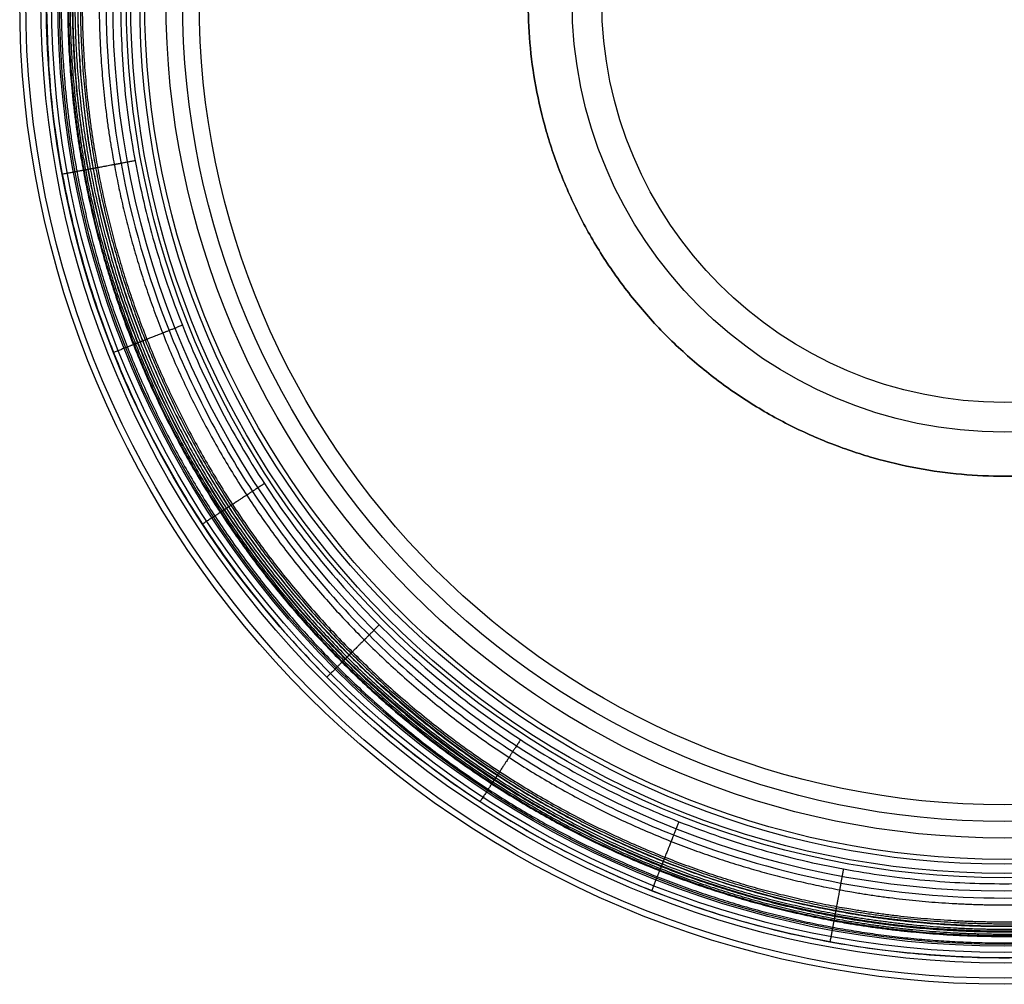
# Model space of a CAD drawing. Header units: millimetres. Extents: x -263 to 107, y -185 to 185.
# Tile 1 of 2: x -263 to -78, y -185 to -4. Entities that reach past the tile are written whole.
import ezdxf

# ---------------------------------------------------------------- set-up
doc = ezdxf.new("R2010")
doc.units = ezdxf.units.MM
doc.layers.add('Default', color=7, linetype='Continuous')

msp = doc.modelspace()

# ---------------------------------------------------------------- linework, layer by layer
at = {"layer": 'Default'}
for centre, radius in [((-78.00000000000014, -4.066095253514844e-15, 32.89608355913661), 184.9865855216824), ((-78.00000000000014, -4.066095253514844e-15, 35.79144534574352), 183.8528671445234), ((-78.00000000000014, -4.066095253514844e-15, 37), 180.9879355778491), ((-78.00000000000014, -5.397141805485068e-15, 13.99333434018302), 179.9990255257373), ((-78.00000000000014, -5.397141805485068e-15, 4.000000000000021), 179), ((-78.00000000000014, -5.397141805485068e-15, 11.34868838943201), 179), ((-78.00000000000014, -4.883421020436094e-15, 1.171572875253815), 177.8284271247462), ((-78.00000000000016, 0, 308.6363697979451), 177.5), ((-78.00000000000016, 0, 307.7727334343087), 177.5), ((-78.00000000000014, -4.883421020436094e-15), 175), ((-78.00000000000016, 0, 304.3181879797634), 174.0454545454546), ((-78.00000000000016, 0, 304.3181879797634), 167.5), ((-78.00000000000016, 0, 156.6590970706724), 164.96388158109), ((-78.00000000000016, 0, 319.0000061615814), 164.1363636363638), ((-78.00000000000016, 0, 9.000006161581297), 162.42776316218), ((-78.00000000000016, 0, 319.0000061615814), 161.4999999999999), ((-78.00000000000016, 0, 315.0000061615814), 157.5), ((-78.00000000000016, 0, 167.8815255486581), 154.3833235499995), ((-78.00000000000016, 0, 20.7630449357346), 151.2666470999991), ((-78.00000000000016, 0, 9.000006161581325), 81.21388158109), ((-78.00000000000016, 0, 20.76304493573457), 75.63332354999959)]:
    msp.add_circle(centre, radius, dxfattribs=at)
for points, weights, degree, knots in [([(-167.5000000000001, -5.397141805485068e-15), (-167.5000000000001, -89.49999999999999), (-78.00000000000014, -89.5), (11.49999999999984, -89.5), (11.49999999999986, -1.635773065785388e-14), (11.49999999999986, 89.49999999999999), (-78.00000000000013, 89.5), (-167.5000000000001, 89.5), (-167.5000000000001, -5.397141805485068e-15)], [1, 0.7071067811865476, 1, 0.7071067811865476, 1, 0.7071067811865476, 1, 0.7071067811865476, 1], 2, [0, 0, 0, 290.5188576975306, 290.5188576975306, 581.0377153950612, 581.0377153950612, 871.5565730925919, 871.5565730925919, 1162.075430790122, 1162.075430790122, 1162.075430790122]), ([(-257.9875199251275, 1.008901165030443e-14, 37), (-257.9875199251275, -179.9875199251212, 37), (-78.00000000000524, -179.9875199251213, 37), (101.9875199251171, -179.9875199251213, 37), (101.987519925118, -2.98768929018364e-14, 37)], [1, 0.7071067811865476, 1, 0.7071067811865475, 1], 2, [0, 0, 0, 282.7232887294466, 282.7232887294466, 565.4465774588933, 565.4465774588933, 565.4465774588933]), ([(-255.196575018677, -4.31210329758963e-15, 35.8654190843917), (-255.1970790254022, -10.80791082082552, 35.86541908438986), (-253.1541192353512, -33.07310492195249, 35.86541908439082), (-243.6596935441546, -66.09711877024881, 35.86541908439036), (-227.2083933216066, -97.85295541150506, 35.86541908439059), (-204.1898250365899, -126.1897889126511, 35.86541908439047), (-175.8529350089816, -149.2084596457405, 35.86541908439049), (-144.0971315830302, -165.6595685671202, 35.86541908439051), (-111.0730940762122, -175.1543717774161, 35.8654190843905), (-77.999983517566, -178.1882678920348, 35.86541908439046), (-44.92695065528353, -175.1542487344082, 35.86541908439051), (-11.90275936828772, -165.6597328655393, 35.86541908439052), (19.85286458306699, -149.208357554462, 35.86541908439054), (48.18986482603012, -126.1898461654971, 35.86541908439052), (71.2083710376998, -97.8529234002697, 35.8654190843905), (87.65970679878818, -66.09713780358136, 35.86541908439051), (97.15410963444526, -33.07309113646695, 35.86541908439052), (99.1970837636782, -10.80791762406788, 35.86541908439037), (99.196575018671, 8.116815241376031e-14, 35.86541908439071)], [0.8581773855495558, 0.8581773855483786, 0.8581773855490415, 0.8581773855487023, 0.8581773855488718, 0.8581773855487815, 0.8581773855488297, 0.8581773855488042, 0.8581773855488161, 0.8581773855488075, 0.8581773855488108, 0.8581773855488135, 0.8581773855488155, 0.8581773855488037, 0.8581773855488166, 0.8581773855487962, 0.8581773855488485, 0.858177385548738, 0.8581773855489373], 3, [0, 0, 0, 0, 32.93451518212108, 67.8478209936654, 104.2174649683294, 141.3616443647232, 178.505823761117, 214.8754677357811, 249.7887735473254, 282.7232887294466, 315.6578039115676, 350.571109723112, 386.940753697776, 424.0849330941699, 461.2291124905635, 497.5987564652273, 532.5120622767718, 565.4465774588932, 565.4465774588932, 565.4465774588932, 565.4465774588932]), ([(-253.9889065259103, 5.147035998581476e-14, 33.10531326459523), (-253.9889065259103, -10.62969284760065, 33.1053132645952), (-252.0237872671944, -32.53520063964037, 33.10531326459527), (-242.623177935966, -65.43136478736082, 33.10531326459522), (-226.2663644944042, -97.08628689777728, 33.10531326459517), (-203.3357669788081, -125.3357669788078, 33.10531326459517), (-175.0862868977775, -148.2663644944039, 33.10531326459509), (-143.4313647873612, -164.6231779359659, 33.1053132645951), (-110.5352006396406, -174.0237872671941, 33.10531326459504), (-88.62969284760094, -175.9889065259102, 33.10531326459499), (-78.00000000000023, -175.9889065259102, 33.10531326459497), (-67.37030715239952, -175.9889065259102, 33.10531326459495), (-45.46479936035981, -174.0237872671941, 33.1053132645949), (-12.56863521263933, -164.6231779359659, 33.10531326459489), (19.08628689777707, -148.2663644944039, 33.10531326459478), (47.33576697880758, -125.3357669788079, 33.10531326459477), (70.26636449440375, -97.08628689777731, 33.10531326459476), (86.62317793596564, -65.43136478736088, 33.10531326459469), (96.02378726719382, -32.53520063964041, 33.10531326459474), (97.98890652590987, -10.62969284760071, 33.10531326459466), (97.98890652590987, -1.065077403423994e-14, 33.10531326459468)], [1, 0.9755922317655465, 0.9328786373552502, 0.8871140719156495, 0.8596553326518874, 0.8505024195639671, 0.8596553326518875, 0.887114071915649, 0.9328786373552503, 0.9755922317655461, 1, 0.9755922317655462, 0.9328786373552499, 0.8871140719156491, 0.8596553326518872, 0.8505024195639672, 0.8596553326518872, 0.8871140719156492, 0.9328786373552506, 0.9755922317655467, 1], 3, [0, 0, 0, 0, 35.34041109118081, 70.68082218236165, 106.0212332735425, 141.3616443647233, 176.7020554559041, 212.042466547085, 247.3828776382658, 282.7232887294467, 282.7232887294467, 282.7232887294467, 318.0636998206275, 353.4041109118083, 388.7445220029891, 424.08493309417, 459.4253441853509, 494.7657552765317, 530.1061663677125, 565.4465774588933, 565.4465774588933, 565.4465774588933, 565.4465774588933]), ([(-253.8419035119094, 1.006357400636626e-14, 30.08870462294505), (-253.8419035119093, -10.62081389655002, 30.08870462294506), (-251.8784257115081, -32.50802408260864, 30.08870462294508), (-242.4856686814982, -65.37671016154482, 30.08870462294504), (-226.1425180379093, -97.00519100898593, 30.08870462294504), (-203.2310743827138, -125.2310743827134, 30.08870462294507), (-175.0051910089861, -148.1425180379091, 30.08870462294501), (-143.3767101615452, -164.485668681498, 30.08870462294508), (-110.5080240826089, -173.8784257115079, 30.08870462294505), (-88.62081389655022, -175.8419035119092, 30.08870462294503), (-78.00000000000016, -175.8419035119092, 30.08870462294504), (-67.37918610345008, -175.8419035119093, 30.08870462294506), (-45.49197591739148, -173.8784257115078, 30.08870462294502), (-12.62328983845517, -164.485668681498, 30.08870462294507), (19.00519100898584, -148.1425180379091, 30.08870462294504), (47.23107438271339, -125.2310743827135, 30.08870462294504), (70.14251803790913, -97.00519100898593, 30.08870462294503), (86.48566868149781, -65.37671016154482, 30.08870462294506), (95.87842571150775, -32.50802408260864, 30.08870462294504), (97.84190351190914, -10.62081389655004, 30.08870462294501), (97.84190351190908, -1.22522153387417e-14, 30.08870462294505)], [0.9999999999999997, 0.975592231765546, 0.9328786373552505, 0.8871140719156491, 0.8596553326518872, 0.8505024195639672, 0.8596553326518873, 0.8871140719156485, 0.9328786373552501, 0.975592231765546, 1, 0.9755922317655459, 0.9328786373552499, 0.887114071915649, 0.8596553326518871, 0.850502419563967, 0.859655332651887, 0.8871140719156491, 0.9328786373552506, 0.975592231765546, 0.9999999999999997], 3, [0, 0, 0, 0, 36.31485721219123, 72.62971442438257, 108.9445716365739, 145.2594288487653, 181.5742860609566, 217.8891432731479, 254.2040004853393, 290.5188576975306, 290.5188576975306, 290.5188576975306, 326.8337149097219, 363.1485721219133, 399.4634293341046, 435.778286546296, 472.0931437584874, 508.4080009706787, 544.72285818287, 581.0377153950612, 581.0377153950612, 581.0377153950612, 581.0377153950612]), ([(-253.5438771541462, 8.536678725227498e-15, 27.19236511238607), (-253.5438771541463, -10.60281316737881, 27.19236511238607), (-251.583727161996, -32.45292772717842, 27.19236511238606), (-242.2068894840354, -65.26590618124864, 27.19236511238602), (-225.8914380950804, -96.84078137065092, 27.19236511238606), (-203.0188259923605, -125.0188259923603, 27.19236511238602), (-174.8407813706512, -147.8914380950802, 27.19236511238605), (-143.2659061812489, -164.2068894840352, 27.19236511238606), (-110.4529277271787, -173.583727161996, 27.19236511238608), (-88.602813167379, -175.543877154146, 27.19236511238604), (-78.00000000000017, -175.5438771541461, 27.19236511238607), (-67.3971868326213, -175.5438771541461, 27.19236511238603), (-45.54707227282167, -173.5837271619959, 27.19236511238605), (-12.73409381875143, -164.206889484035, 27.19236511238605), (18.84078137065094, -147.8914380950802, 27.19236511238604), (47.01882599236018, -125.0188259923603, 27.19236511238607), (69.89143809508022, -96.84078137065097, 27.19236511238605), (86.20688948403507, -65.26590618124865, 27.19236511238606), (95.58372716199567, -32.45292772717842, 27.19236511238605), (97.54387715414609, -10.60281316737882, 27.19236511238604), (97.54387715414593, -1.315121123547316e-14, 27.19236511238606)], [0.9999999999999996, 0.9755922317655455, 0.9328786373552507, 0.8871140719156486, 0.8596553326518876, 0.8505024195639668, 0.8596553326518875, 0.8871140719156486, 0.9328786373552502, 0.9755922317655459, 0.9999999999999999, 0.9755922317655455, 0.93287863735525, 0.8871140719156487, 0.8596553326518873, 0.8505024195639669, 0.8596553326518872, 0.8871140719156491, 0.9328786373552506, 0.9755922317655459, 0.9999999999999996], 3, [0, 0, 0, 0, 36.31485721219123, 72.62971442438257, 108.9445716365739, 145.2594288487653, 181.5742860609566, 217.8891432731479, 254.2040004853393, 290.5188576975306, 290.5188576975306, 290.5188576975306, 326.8337149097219, 363.1485721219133, 399.4634293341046, 435.778286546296, 472.0931437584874, 508.4080009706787, 544.72285818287, 581.0377153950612, 581.0377153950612, 581.0377153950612, 581.0377153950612]), ([(-253.1254252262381, 8.575571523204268e-15, 24.76004434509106), (-253.1254252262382, -10.57753875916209, 24.76004434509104), (-251.1699477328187, -32.3755682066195, 24.76004434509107), (-241.8154620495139, -65.1103288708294, 24.76004434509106), (-225.538902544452, -96.6099375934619, 24.76004434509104), (-202.7208129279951, -124.7208129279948, 24.76004434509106), (-174.6099375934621, -147.5389025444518, 24.76004434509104), (-143.1103288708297, -163.8154620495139, 24.76004434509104), (-110.3755682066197, -173.1699477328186, 24.7600443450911), (-88.57753875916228, -175.1254252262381, 24.76004434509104), (-78.00000000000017, -175.125425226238, 24.76004434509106), (-67.422461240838, -175.1254252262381, 24.76004434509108), (-45.62443179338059, -173.1699477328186, 24.76004434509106), (-12.88967112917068, -163.8154620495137, 24.76004434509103), (18.60993759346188, -147.5389025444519, 24.76004434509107), (46.72081292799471, -124.7208129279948, 24.76004434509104), (69.5389025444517, -96.60993759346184, 24.76004434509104), (85.81546204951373, -65.11032887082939, 24.76004434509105), (95.16994773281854, -32.37556820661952, 24.76004434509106), (97.12542522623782, -10.57753875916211, 24.76004434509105), (97.12542522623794, -1.336006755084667e-14, 24.76004434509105)], [0.9999999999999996, 0.9755922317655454, 0.9328786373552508, 0.8871140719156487, 0.8596553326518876, 0.8505024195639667, 0.8596553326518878, 0.8871140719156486, 0.9328786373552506, 0.9755922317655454, 0.9999999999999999, 0.9755922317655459, 0.9328786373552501, 0.8871140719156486, 0.8596553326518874, 0.8505024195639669, 0.8596553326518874, 0.8871140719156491, 0.9328786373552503, 0.9755922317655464, 0.9999999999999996], 3, [0, 0, 0, 0, 36.31485721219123, 72.62971442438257, 108.9445716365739, 145.2594288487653, 181.5742860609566, 217.8891432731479, 254.2040004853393, 290.5188576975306, 290.5188576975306, 290.5188576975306, 326.8337149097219, 363.1485721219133, 399.4634293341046, 435.778286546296, 472.0931437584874, 508.4080009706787, 544.72285818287, 581.0377153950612, 581.0377153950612, 581.0377153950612, 581.0377153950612]), ([(-252.6222549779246, 8.316375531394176e-15, 22.81464472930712), (-252.6222549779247, -10.54714738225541, 22.81464472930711), (-250.6723959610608, -32.28254674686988, 22.81464472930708), (-241.3447875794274, -64.92325391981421, 22.81464472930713), (-225.1149938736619, -96.33235798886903, 22.81464472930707), (-202.3624651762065, -124.3624651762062, 22.81464472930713), (-174.3323579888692, -147.1149938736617, 22.81464472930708), (-142.9232539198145, -163.3447875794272, 22.81464472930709), (-110.2825467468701, -172.6723959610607, 22.81464472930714), (-88.54714738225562, -174.6222549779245, 22.81464472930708), (-78.00000000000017, -174.6222549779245, 22.8146447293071), (-67.45285261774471, -174.6222549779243, 22.81464472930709), (-45.71745325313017, -172.6723959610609, 22.8146447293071), (-13.07674608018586, -163.3447875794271, 22.8146447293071), (18.33235798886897, -147.1149938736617, 22.81464472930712), (46.36246517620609, -124.3624651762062, 22.8146447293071), (69.1149938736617, -96.33235798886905, 22.81464472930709), (85.34478757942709, -64.92325391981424, 22.81464472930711), (94.67239596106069, -32.2825467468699, 22.81464472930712), (96.62225497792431, -10.54714738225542, 22.81464472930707), (96.62225497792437, -1.340320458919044e-14, 22.8146447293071)], [0.9999999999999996, 0.9755922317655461, 0.9328786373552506, 0.887114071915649, 0.8596553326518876, 0.850502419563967, 0.8596553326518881, 0.8871140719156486, 0.9328786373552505, 0.975592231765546, 0.9999999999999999, 0.9755922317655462, 0.9328786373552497, 0.8871140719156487, 0.8596553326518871, 0.8505024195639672, 0.8596553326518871, 0.887114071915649, 0.9328786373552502, 0.9755922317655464, 0.9999999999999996], 3, [0, 0, 0, 0, 36.31485721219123, 72.62971442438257, 108.9445716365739, 145.2594288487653, 181.5742860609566, 217.8891432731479, 254.2040004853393, 290.5188576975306, 290.5188576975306, 290.5188576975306, 326.8337149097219, 363.1485721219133, 399.4634293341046, 435.778286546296, 472.0931437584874, 508.4080009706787, 544.72285818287, 581.0377153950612, 581.0377153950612, 581.0377153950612, 581.0377153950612]), ([(-252.0889914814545, 8.215388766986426e-15, 21.37375880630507), (-252.0889914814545, -10.51493837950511, 21.37375880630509), (-250.145086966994, -32.18396192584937, 21.37375880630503), (-240.8459633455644, -64.7249905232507, 21.37375880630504), (-224.6657323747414, -96.03817710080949, 21.37375880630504), (-201.9826856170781, -123.9826856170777, 21.37375880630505), (-174.0381771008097, -146.6657323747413, 21.37375880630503), (-142.724990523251, -162.8459633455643, 21.37375880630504), (-110.1839619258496, -172.145086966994, 21.37375880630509), (-88.5149383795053, -174.0889914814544, 21.37375880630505), (-78.00000000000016, -174.0889914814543, 21.37375880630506), (-67.485061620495, -174.0889914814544, 21.37375880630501), (-45.8160380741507, -172.145086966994, 21.3737588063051), (-13.27500947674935, -162.8459633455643, 21.37375880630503), (18.03817710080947, -146.6657323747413, 21.37375880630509), (45.98268561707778, -123.9826856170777, 21.37375880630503), (68.66573237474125, -96.03817710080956, 21.37375880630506), (84.84596334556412, -64.72499052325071, 21.37375880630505), (94.14508696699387, -32.18396192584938, 21.3737588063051), (96.0889914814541, -10.51493837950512, 21.37375880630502), (96.08899148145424, -1.457045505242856e-14, 21.37375880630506)], [0.9999999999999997, 0.9755922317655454, 0.9328786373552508, 0.8871140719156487, 0.8596553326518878, 0.8505024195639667, 0.859655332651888, 0.8871140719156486, 0.9328786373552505, 0.9755922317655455, 1, 0.9755922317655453, 0.9328786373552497, 0.8871140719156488, 0.8596553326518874, 0.8505024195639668, 0.8596553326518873, 0.8871140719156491, 0.9328786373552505, 0.9755922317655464, 0.9999999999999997], 3, [0, 0, 0, 0, 36.31485721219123, 72.62971442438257, 108.9445716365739, 145.2594288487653, 181.5742860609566, 217.8891432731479, 254.2040004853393, 290.5188576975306, 290.5188576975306, 290.5188576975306, 326.8337149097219, 363.1485721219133, 399.4634293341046, 435.778286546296, 472.0931437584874, 508.4080009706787, 544.72285818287, 581.0377153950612, 581.0377153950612, 581.0377153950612, 581.0377153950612]), ([(-251.6017665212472, 6.179746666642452e-15, 20.43393604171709), (-251.6017665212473, -10.48551009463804, 20.4339360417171), (-249.6633024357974, -32.09388828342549, 20.43393604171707), (-240.3902043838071, -64.54384391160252, 20.43393604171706), (-224.2552572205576, -95.76939389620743, 20.43393604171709), (-201.635693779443, -123.6356937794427, 20.43393604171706), (-173.7693938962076, -146.2552572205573, 20.43393604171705), (-142.5438439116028, -162.3902043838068, 20.43393604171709), (-110.0938882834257, -171.6633024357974, 20.4339360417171), (-88.48551009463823, -173.6017665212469, 20.43393604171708), (-78.00000000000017, -173.601766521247, 20.43393604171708), (-67.51448990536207, -173.601766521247, 20.43393604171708), (-45.90611171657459, -171.6633024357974, 20.4339360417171), (-13.45615608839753, -162.3902043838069, 20.43393604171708), (17.7693938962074, -146.2552572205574, 20.43393604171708), (45.63569377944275, -123.6356937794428, 20.43393604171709), (68.25525722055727, -95.76939389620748, 20.43393604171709), (84.39020438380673, -64.54384391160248, 20.4339360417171), (93.6633024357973, -32.09388828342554, 20.43393604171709), (95.60176652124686, -10.48551009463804, 20.4339360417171), (95.60176652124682, -1.38540547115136e-14, 20.43393604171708)], [0.9999999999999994, 0.9755922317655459, 0.9328786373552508, 0.8871140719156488, 0.8596553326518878, 0.850502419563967, 0.8596553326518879, 0.887114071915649, 0.9328786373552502, 0.9755922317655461, 0.9999999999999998, 0.9755922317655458, 0.9328786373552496, 0.8871140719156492, 0.859655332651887, 0.8505024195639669, 0.8596553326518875, 0.8871140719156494, 0.9328786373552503, 0.9755922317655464, 0.9999999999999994], 3, [0, 0, 0, 0, 36.31485721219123, 72.62971442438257, 108.9445716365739, 145.2594288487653, 181.5742860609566, 217.8891432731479, 254.2040004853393, 290.5188576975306, 290.5188576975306, 290.5188576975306, 326.8337149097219, 363.1485721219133, 399.4634293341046, 435.778286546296, 472.0931437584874, 508.4080009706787, 544.72285818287, 581.0377153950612, 581.0377153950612, 581.0377153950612, 581.0377153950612]), ([(-251.2468329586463, 7.317526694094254e-15, 19.94378772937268), (-251.2468329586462, -10.46407218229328, 19.94378772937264), (-249.3123321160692, -32.0282714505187, 19.94378772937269), (-240.0581931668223, -64.41188225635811, 19.94378772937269), (-223.9562343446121, -95.57359074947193, 19.94378772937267), (-201.3829172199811, -123.3829172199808, 19.94378772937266), (-173.5735907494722, -145.9562343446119, 19.94378772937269), (-142.4118822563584, -162.0581931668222, 19.94378772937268), (-110.0282714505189, -171.312332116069, 19.9437877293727), (-88.46407218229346, -173.2468329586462, 19.94378772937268), (-78.00000000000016, -173.2468329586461, 19.94378772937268), (-67.53592781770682, -173.2468329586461, 19.9437877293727), (-45.97172854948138, -171.3123321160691, 19.94378772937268), (-13.58811774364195, -162.0581931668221, 19.94378772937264), (17.5735907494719, -145.956234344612, 19.94378772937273), (45.38291721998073, -123.3829172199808, 19.94378772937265), (67.95623434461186, -95.57359074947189, 19.94378772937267), (84.05819316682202, -64.41188225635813, 19.94378772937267), (93.3123321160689, -32.0282714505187, 19.94378772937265), (95.24683295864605, -10.4640721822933, 19.9437877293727), (95.24683295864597, -1.335723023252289e-14, 19.94378772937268)], [0.9999999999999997, 0.9755922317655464, 0.9328786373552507, 0.8871140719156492, 0.8596553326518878, 0.8505024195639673, 0.8596553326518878, 0.8871140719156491, 0.9328786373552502, 0.9755922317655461, 1, 0.9755922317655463, 0.93287863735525, 0.8871140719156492, 0.8596553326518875, 0.8505024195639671, 0.8596553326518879, 0.8871140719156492, 0.9328786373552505, 0.9755922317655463, 0.9999999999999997], 3, [0, 0, 0, 0, 36.31485721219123, 72.62971442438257, 108.9445716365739, 145.2594288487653, 181.5742860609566, 217.8891432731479, 254.2040004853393, 290.5188576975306, 290.5188576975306, 290.5188576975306, 326.8337149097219, 363.1485721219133, 399.4634293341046, 435.778286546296, 472.0931437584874, 508.4080009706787, 544.72285818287, 581.0377153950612, 581.0377153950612, 581.0377153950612, 581.0377153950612]), ([(-248.0614754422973, 4.014873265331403e-14, 12.61145609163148), (-248.0614754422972, -10.27167725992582, 12.61145609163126), (-246.1625427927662, -31.43939202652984, 12.61145609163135), (-237.0785526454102, -63.2275900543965, 12.61145609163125), (-221.2726482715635, -93.8163519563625, 12.61145609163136), (-199.1143695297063, -121.1143695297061, 12.61145609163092), (-171.8163519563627, -143.2726482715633, 12.61145609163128), (-141.2275900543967, -159.0785526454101, 12.61145609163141), (-109.4393920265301, -168.1625427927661, 12.61145609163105), (-88.27167725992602, -170.0614754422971, 12.61145609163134), (-78.00000000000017, -170.0614754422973, 12.61145609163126), (-67.7283227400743, -170.0614754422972, 12.6114560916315), (-46.5606079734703, -168.1625427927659, 12.61145609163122), (-14.77240994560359, -159.0785526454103, 12.61145609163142), (15.81635195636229, -143.2726482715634, 12.61145609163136), (43.11436952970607, -121.1143695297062, 12.61145609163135), (65.2726482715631, -93.8163519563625, 12.61145609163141), (81.07855264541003, -63.22759005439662, 12.61145609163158), (90.16254279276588, -31.43939202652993, 12.61145609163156), (92.06147544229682, -10.27167725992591, 12.61145609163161), (92.06147544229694, -5.116237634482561e-14, 12.61145609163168)], [0.9847855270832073, 0.9607491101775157, 0.9186853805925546, 0.8736170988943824, 0.8465761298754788, 0.8375624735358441, 0.846576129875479, 0.8736170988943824, 0.9186853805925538, 0.9607491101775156, 0.9847855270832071, 0.9607491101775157, 0.9186853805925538, 0.8736170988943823, 0.8465761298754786, 0.8375624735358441, 0.8465761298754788, 0.8736170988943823, 0.9186853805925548, 0.9607491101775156, 0.9847855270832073], 3, [0, 0, 0, 0, 32.60979563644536, 65.21959127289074, 97.82938690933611, 130.4391825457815, 163.0489781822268, 195.6587738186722, 228.2685694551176, 260.878365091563, 260.878365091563, 260.878365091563, 293.4881607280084, 326.0979563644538, 358.7077520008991, 391.3175476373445, 423.9273432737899, 456.5371389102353, 489.1469345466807, 521.756730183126, 521.756730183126, 521.756730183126, 521.756730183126]), ([(-244.0803909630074, 3.577470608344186e-14, 9.000000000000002), (-244.0803909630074, -166.0803909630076, 9.000000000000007), (-77.99999999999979, -166.0803909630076, 8.99999999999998), (88.08039096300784, -166.0803909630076, 8.999999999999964), (88.08039096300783, 3.57739779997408e-16, 8.99999999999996)], [1, 0.7071067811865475, 1, 0.7071067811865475, 1], 2, [0, 0, 0, 260.878365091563, 260.878365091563, 521.756730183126, 521.756730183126, 521.756730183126]), ([(-167.5000000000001, -5.397141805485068e-15, 9), (-167.5000000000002, -89.5, 9.000000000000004), (-78.00000000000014, -89.5, 9), (11.49999999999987, -89.5, 9.000000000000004), (11.49999999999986, -1.635773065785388e-14, 9)], [1, 0.7071067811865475, 1, 0.7071067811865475, 1], 2, [0, 0, 0, 290.5188576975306, 290.5188576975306, 581.0377153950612, 581.0377153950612, 581.0377153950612]), ([(-245.2223617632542, -30.94490516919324, 12.61145609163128), (-245.4860747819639, -30.9937059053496, 15.3593783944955), (-246.569017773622, -31.19410714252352, 17.88329145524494), (-248.3545409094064, -31.5245225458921, 19.94378772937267), (-248.4409592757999, -31.54051447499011, 20.04354838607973), (-248.6812429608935, -31.58497955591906, 20.35697471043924), (-249.1755046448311, -31.67644388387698, 21.2888821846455), (-249.7125778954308, -31.77583059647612, 22.73004938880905), (-250.2161883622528, -31.86902493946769, 24.67878863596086), (-250.6332932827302, -31.94621122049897, 27.11506213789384), (-250.9210474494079, -31.99946082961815, 29.92708686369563), (-251.0232584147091, -32.01837521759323, 32.0404272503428), (-251.0508365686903, -32.02347862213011, 33.105313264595)], [0.9216899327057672, 0.8964224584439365, 0.9011690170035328, 0.935929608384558, 0.935929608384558, 0.935929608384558, 0.9359296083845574, 0.9359296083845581, 0.9359296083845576, 0.9359296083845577, 0.9359296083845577, 0.9359296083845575, 0.9359296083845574], 3, [12.32282520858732, 12.32282520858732, 12.32282520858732, 12.32282520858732, 14.9408670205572, 14.9408670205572, 14.9408670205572, 18.26983073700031, 21.59879445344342, 24.92775816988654, 28.25672188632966, 31.58568560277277, 34.91464931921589, 37.94034266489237, 37.94034266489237, 37.94034266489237, 37.94034266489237]), ([(-236.1211703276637, -62.59872941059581, 12.61145609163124), (-236.3705305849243, -62.69744886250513, 15.35937839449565), (-237.3945336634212, -63.10284234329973, 17.88329145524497), (-239.0828784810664, -63.77124266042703, 19.94378772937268), (-239.1645934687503, -63.80359287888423, 20.04354838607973), (-239.3917995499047, -63.89354169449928, 20.35697471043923), (-239.8591607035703, -64.07856571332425, 21.28888218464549), (-240.3670033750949, -64.27961599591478, 22.73004938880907), (-240.8432044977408, -64.46813967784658, 24.67878863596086), (-241.2376081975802, -64.62428050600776, 27.11506213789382), (-241.509701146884, -64.73199962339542, 29.92708686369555), (-241.6063492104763, -64.77026171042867, 32.04042725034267), (-241.632426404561, -64.78058543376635, 33.10531326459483)], [0.8766216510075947, 0.8525896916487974, 0.857104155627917, 0.8901650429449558, 0.8901650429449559, 0.8901650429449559, 0.8901650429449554, 0.8901650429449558, 0.8901650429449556, 0.8901650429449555, 0.8901650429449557, 0.8901650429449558, 0.8901650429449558], 3, [12.32282520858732, 12.32282520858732, 12.32282520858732, 12.32282520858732, 14.9408670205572, 14.9408670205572, 14.9408670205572, 18.26983073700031, 21.59879445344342, 24.92775816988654, 28.25672188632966, 31.58568560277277, 34.91464931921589, 37.94034266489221, 37.94034266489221, 37.94034266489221, 37.94034266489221]), ([(-220.3406915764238, -93.05929803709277, 12.61145609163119), (-220.5651657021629, -93.20605441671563, 15.35937839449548), (-221.486973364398, -93.80871253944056, 17.88329145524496), (-223.0068215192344, -94.80235673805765, 19.94378772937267), (-223.0803813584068, -94.85044858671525, 20.04354838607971), (-223.2849122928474, -94.9841665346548, 20.35697471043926), (-223.7056308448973, -95.25922332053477, 21.28888218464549), (-224.1627908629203, -95.55810475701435, 22.73004938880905), (-224.5914671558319, -95.83836414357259, 24.67878863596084), (-224.9465094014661, -96.07048316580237, 27.11506213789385), (-225.1914474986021, -96.23061845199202, 29.92708686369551), (-225.278450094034, -96.28749888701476, 32.04042725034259), (-225.3019247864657, -96.3028461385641, 33.1053132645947)], [0.8495806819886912, 0.8262900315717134, 0.8306652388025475, 0.8627063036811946, 0.8627063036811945, 0.8627063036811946, 0.8627063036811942, 0.8627063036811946, 0.8627063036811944, 0.8627063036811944, 0.862706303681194, 0.8627063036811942, 0.8627063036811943], 3, [12.32282520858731, 12.32282520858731, 12.32282520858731, 12.32282520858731, 14.9408670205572, 14.9408670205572, 14.9408670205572, 18.26983073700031, 21.59879445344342, 24.92775816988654, 28.25672188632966, 31.58568560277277, 34.91464931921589, 37.9403426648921, 37.9403426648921, 37.9403426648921, 37.9403426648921]), ([(-198.2516225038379, -120.2516225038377, 12.61145609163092), (-198.4412617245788, -120.4412617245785, 15.35937839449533), (-199.2200191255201, -121.2200191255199, 17.88329145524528), (-200.5040104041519, -122.5040104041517, 19.94378772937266), (-200.5661548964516, -122.5661548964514, 20.04354838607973), (-200.7389458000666, -122.7389458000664, 20.35697471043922), (-201.094375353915, -123.0943753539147, 21.28888218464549), (-201.4805912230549, -123.4805912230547, 22.73004938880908), (-201.8427435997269, -123.8427435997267, 24.67878863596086), (-202.142688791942, -124.1426887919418, 27.11506213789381), (-202.3496162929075, -124.3496162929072, 29.92708686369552), (-202.4231174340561, -124.4231174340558, 32.04042725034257), (-202.4429492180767, -124.4429492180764, 33.10531326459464)], [0.840567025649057, 0.8175234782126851, 0.8218522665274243, 0.8535533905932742, 0.8535533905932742, 0.8535533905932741, 0.8535533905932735, 0.8535533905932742, 0.8535533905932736, 0.8535533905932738, 0.8535533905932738, 0.8535533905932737, 0.8535533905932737], 3, [12.3228252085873, 12.3228252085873, 12.3228252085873, 12.3228252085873, 14.9408670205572, 14.9408670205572, 14.9408670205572, 18.26983073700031, 21.59879445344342, 24.92775816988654, 28.25672188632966, 31.58568560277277, 34.91464931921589, 37.94034266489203, 37.94034266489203, 37.94034266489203, 37.94034266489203]), ([(-171.059298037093, -142.3406915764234, 12.61145609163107), (-171.206054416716, -142.5651657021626, 15.35937839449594), (-171.8087125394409, -143.4869733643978, 17.88329145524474), (-172.8023567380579, -145.0068215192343, 19.94378772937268), (-172.8504485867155, -145.0803813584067, 20.04354838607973), (-172.9841665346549, -145.284912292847, 20.35697471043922), (-173.2592233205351, -145.7056308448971, 21.28888218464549), (-173.5581047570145, -146.1627908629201, 22.73004938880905), (-173.8383641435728, -146.5914671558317, 24.67878863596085), (-174.0704831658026, -146.9465094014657, 27.11506213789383), (-174.2306184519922, -147.1914474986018, 29.92708686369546), (-174.287498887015, -147.2784500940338, 32.04042725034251), (-174.3028461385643, -147.3019247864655, 33.10531326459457)], [0.8495806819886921, 0.8262900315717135, 0.8306652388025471, 0.8627063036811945, 0.8627063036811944, 0.8627063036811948, 0.8627063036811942, 0.8627063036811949, 0.8627063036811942, 0.8627063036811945, 0.862706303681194, 0.862706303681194, 0.8627063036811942], 3, [12.32282520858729, 12.32282520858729, 12.32282520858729, 12.32282520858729, 14.9408670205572, 14.9408670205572, 14.9408670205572, 18.26983073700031, 21.59879445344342, 24.92775816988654, 28.25672188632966, 31.58568560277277, 34.91464931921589, 37.94034266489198, 37.94034266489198, 37.94034266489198, 37.94034266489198]), ([(-140.598729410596, -158.1211703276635, 12.6114560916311), (-140.6974488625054, -158.3705305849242, 15.35937839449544), (-141.1028423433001, -159.3945336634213, 17.88329145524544), (-141.7712426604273, -161.0828784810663, 19.94378772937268), (-141.8035928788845, -161.1645934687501, 20.04354838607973), (-141.8935416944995, -161.3917995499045, 20.35697471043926), (-142.0785657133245, -161.8591607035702, 21.28888218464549), (-142.279615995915, -162.3670033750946, 22.73004938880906), (-142.4681396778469, -162.8432044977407, 24.67878863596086), (-142.624280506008, -163.23760819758, 27.11506213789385), (-142.7319996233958, -163.5097011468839, 29.92708686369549), (-142.770261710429, -163.6063492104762, 32.04042725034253), (-142.7805854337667, -163.6324264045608, 33.10531326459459)], [0.8766216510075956, 0.8525896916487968, 0.8571041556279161, 0.8901650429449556, 0.8901650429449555, 0.8901650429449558, 0.8901650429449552, 0.8901650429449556, 0.8901650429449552, 0.8901650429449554, 0.890165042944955, 0.8901650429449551, 0.8901650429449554], 3, [12.32282520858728, 12.32282520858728, 12.32282520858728, 12.32282520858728, 14.9408670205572, 14.9408670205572, 14.9408670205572, 18.26983073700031, 21.59879445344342, 24.92775816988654, 28.25672188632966, 31.58568560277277, 34.91464931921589, 37.94034266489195, 37.94034266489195, 37.94034266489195, 37.94034266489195]), ([(-108.9449051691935, -167.2223617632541, 12.61145609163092), (-108.9937059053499, -167.4860747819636, 15.35937839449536), (-109.1941071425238, -168.5690177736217, 17.88329145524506), (-109.5245225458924, -170.3545409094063, 19.94378772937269), (-109.5405144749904, -170.4409592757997, 20.04354838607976), (-109.5849795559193, -170.6812429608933, 20.35697471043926), (-109.6764438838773, -171.1755046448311, 21.28888218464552), (-109.7758305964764, -171.7125778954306, 22.73004938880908), (-109.869024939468, -172.2161883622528, 24.67878863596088), (-109.9462112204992, -172.6332932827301, 27.11506213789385), (-109.9994608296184, -172.9210474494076, 29.92708686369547), (-110.0183752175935, -173.0232584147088, 32.04042725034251), (-110.0234786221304, -173.0508365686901, 33.10531326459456)], [0.9216899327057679, 0.8964224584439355, 0.9011690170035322, 0.9359296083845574, 0.9359296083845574, 0.9359296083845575, 0.9359296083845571, 0.9359296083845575, 0.9359296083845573, 0.9359296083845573, 0.9359296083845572, 0.9359296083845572, 0.9359296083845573], 3, [12.32282520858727, 12.32282520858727, 12.32282520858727, 12.32282520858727, 14.9408670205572, 14.9408670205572, 14.9408670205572, 18.26983073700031, 21.59879445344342, 24.92775816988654, 28.25672188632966, 31.58568560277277, 34.91464931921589, 37.94034266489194, 37.94034266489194, 37.94034266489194, 37.94034266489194])]:
    msp.add_rational_spline(points, weights, degree=degree, knots=knots, dxfattribs=at)
msp.add_open_spline([(-246.7679385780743, 7.878304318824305e-14, 10.03738496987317), (-246.7684185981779, -10.29381611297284, 10.03738496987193), (-244.8226350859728, -31.49993213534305, 10.03738496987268), (-235.7798265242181, -62.95310593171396, 10.03738496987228), (-220.1110586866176, -93.19842490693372, 10.03738496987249), (-198.187405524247, -120.1873713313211, 10.03738496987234), (-171.1984057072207, -142.1111215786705, 10.03738496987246), (-140.9531177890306, -157.7797079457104, 10.03738496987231), (-109.499922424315, -166.8228747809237, 10.03738496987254), (-77.99998439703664, -169.7124605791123, 10.03738496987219), (-46.50011986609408, -166.8227582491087, 10.03738496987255), (-15.04677955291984, -157.779863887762, 10.03738496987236), (15.19833942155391, -142.1110246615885, 10.03738496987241), (42.18744297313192, -120.1874256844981, 10.03738496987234), (64.11103771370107, -93.19839451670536, 10.03738496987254), (79.7798389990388, -62.95312400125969, 10.03738496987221), (88.82262604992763, -31.49991904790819, 10.03738496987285), (90.76842305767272, -10.29382257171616, 10.03738496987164), (90.76793857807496, 1.193608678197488e-13, 10.03738496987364)], degree=3, knots=[0, 0, 0, 0, 30.38978899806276, 62.60547897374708, 96.16498477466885, 130.4391825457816, 164.7133803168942, 198.272886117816, 230.4885760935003, 260.8783650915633, 291.2681540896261, 323.4838440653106, 357.0433498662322, 391.317547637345, 425.5917454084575, 459.1512512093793, 491.3669411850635, 521.756730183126, 521.756730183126, 521.756730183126, 521.756730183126], dxfattribs=at)
for points, weights in [([(-241.3080157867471, -30.22054284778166, 9.000000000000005), (-244.8760587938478, -30.88081782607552, 9.000000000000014), (-245.2226441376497, -30.94495428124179, 12.61145609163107)], [0.9999999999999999, 0.7406537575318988, 0.9999999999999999]), ([(-251.0511287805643, -32.02352945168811, 33.1053132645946), (-251.1519925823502, -32.0421945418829, 37.00000000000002), (-254.9829934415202, -32.75113050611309, 37.00000000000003)], [0.9999999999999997, 0.716354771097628, 0.9999999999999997]), ([(-232.4199637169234, -61.13344360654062, 9.000000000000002), (-235.7938156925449, -62.46912057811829, 8.999999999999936), (-236.1215381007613, -62.59886286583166, 12.61145609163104)], [1, 0.7406537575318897, 1]), ([(-241.6328070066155, -64.7807235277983, 33.10531326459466), (-241.7281812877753, -64.81848132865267, 36.99999999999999), (-245.3506796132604, -66.25259510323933, 37.00000000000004)], [1, 0.7163547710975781, 1]), ([(-217.0088786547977, -90.88103525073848, 9), (-220.0460208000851, -92.86665390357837, 9.000000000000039), (-220.3410365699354, -93.059528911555, 12.61145609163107)], [0.9999999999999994, 0.7406537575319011, 0.9999999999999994]), ([(-225.3022817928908, -96.3030850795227, 33.10531326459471), (-225.3881377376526, -96.35921586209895, 36.99999999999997), (-228.649111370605, -98.49117076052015, 37.00000000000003)], [1, 0.7163547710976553, 1]), ([(-195.4368838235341, -117.4368750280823, 9.00000000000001), (-198.0027092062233, -120.0027002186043, 8.99999999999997), (-198.2519431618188, -120.2519341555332, 12.611456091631)], [0.9999999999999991, 0.7406537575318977, 0.9999999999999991]), ([(-202.4432810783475, -124.4432716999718, 33.10531326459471), (-202.5158135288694, -124.5158041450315, 36.99999999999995), (-205.2707352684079, -127.2707256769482, 37.00000000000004)], [0.9999999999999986, 0.7163547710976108, 0.9999999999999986]), ([(-168.8810301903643, -139.0088940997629, 9.00000000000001), (-170.8666487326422, -142.0460365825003, 9.000000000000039), (-171.0595237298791, -142.3410523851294, 12.61145609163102)], [0.9999999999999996, 0.7406537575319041, 0.9999999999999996]), ([(-174.3030796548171, -147.3022982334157, 33.10531326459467), (-174.3592104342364, -147.3881541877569, 36.99999999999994), (-176.4911652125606, -150.6491281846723, 37.00000000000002)], [1.000000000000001, 0.7163547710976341, 1.000000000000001]), ([(-139.1334466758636, -154.4199379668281, 9.000000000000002), (-140.4691237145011, -157.7937893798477, 8.999999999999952), (-140.5988660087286, -158.1215117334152, 12.611456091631)], [1, 0.7406537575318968, 1]), ([(-142.7807268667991, -163.6327796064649, 33.10531326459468), (-142.8184846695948, -163.7281538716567, 36.99999999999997), (-144.2525985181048, -167.3506515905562, 37.00000000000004)], [0.9999999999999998, 0.7163547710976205, 0.9999999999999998]), ([(-108.2205358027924, -163.3080721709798, 9), (-108.8808106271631, -166.8761164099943, 9.000000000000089), (-108.9449470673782, -167.2227018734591, 12.61145609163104)], [1, 0.7406537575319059, 1]), ([(-110.0235217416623, -173.0511889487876, 33.10531326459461), (-110.0421868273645, -173.1520527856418, 36.99999999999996), (-110.7511226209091, -176.9830549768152, 37.00000000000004)], [0.9999999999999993, 0.7163547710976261, 0.9999999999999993])]:
    msp.add_rational_spline(points, weights, degree=2, dxfattribs=at)

doc.saveas('drawing.dxf')
